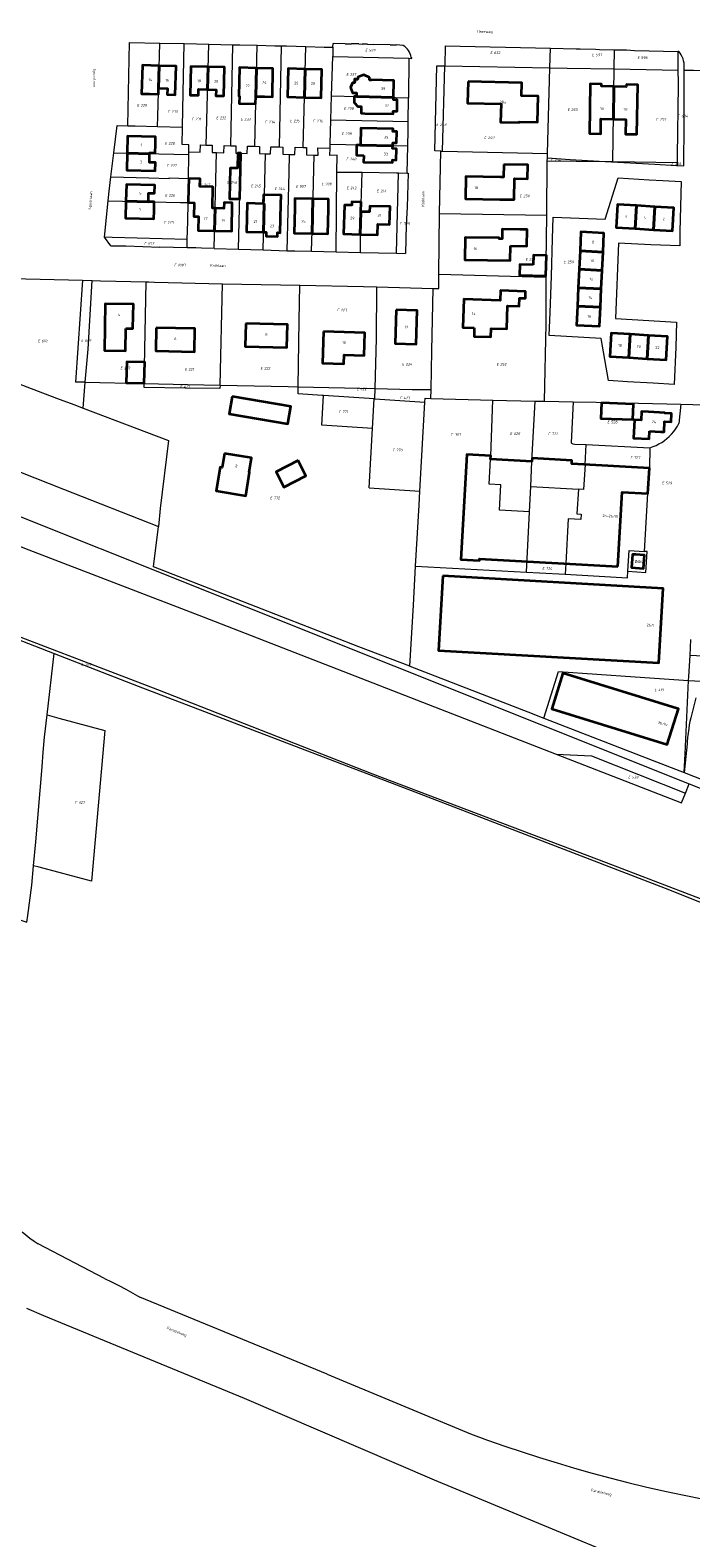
# Model space of a CAD drawing. Header units: metres. Extents: x 154139 to 157705, y 449770 to 453345.
# Tile 13 of 27: x 156257 to 156479, y 451616 to 452122. Entities that reach past the tile are written whole.
import ezdxf
from ezdxf.enums import TextEntityAlignment as Align
from ezdxf.lldxf.tags import DXFTag

# ---------------------------------------------------------------- set-up
doc = ezdxf.new("R2010")
doc.units = ezdxf.units.M
doc.layers.get('0').update_dxf_attribs({"linetype": 'CONTINUOUS'})
for name, color, linetype, lineweight in [('B-WE-KG-GRENS_PERCEEL-G', 150, 'KG-PERCEEL', 18), ('B-WE-KG-GRENS_PERCEEL-S', 150, 'CONTINUOUS', 25), ('B-WE-OG-BEBOUWING-G', 7, 'CONTINUOUS', 35), ('B-WE-OG-BEBOUWING_HUISNUMMER-T18', 10, 'CONTINUOUS', 18), ('B-WE-OG-BEBOUWING_STRAATNAAM-T18', 10, 'CONTINUOUS', 18)]:
    doc.layers.add(name, color=color, linetype=linetype, lineweight=lineweight)
doc.styles.add('NLCS-ISO', font='NLCS-ISO.ttf')
doc.styles.add('NLCS-ISO-M500-T18', font='NLCS-ISO.ttf', dxfattribs={"height": 0.9})
doc.styles.get("Standard").update_dxf_attribs({"font": 'NLCS-ISO.ttf'})
tags = doc.linetypes.add('KG-PERCEEL', pattern='A,5.5,-2,["P",Standard,S=1.8,R=0,X=-0.5,Y=-0.9],-2,5.5,-2,[5,NLCS.SHX,S=0.75,R=0,X=0,Y=0],-2', length=19).pattern_tags.tags
tags[6] = DXFTag(74, 10)

# ---------------------------------------------------------------- blocks, each defined once
blk = doc.blocks.new('SKG-PERCEELNUMMER-SO')
at = {"transparency": 33554687, "style": 'NLCS-ISO', "oblique": 10, "flags": 1}
for tag, p in [('GEMEENTECODE', (0, 2.6)), ('PERCEELGROOTTE', (0, -2.4))]:
    blk.add_attdef(tag, text='', height=1.8, dxfattribs=at).set_placement(p, align=Align.MIDDLE_CENTER)
at = {"transparency": 33554687, "style": 'NLCS-ISO', "oblique": 10}
blk.add_attdef('SECTIE', text='', height=1.8, dxfattribs=at).set_placement((-0.5, 0), align=Align.MIDDLE_RIGHT)
blk.add_attdef('PERCEELNUMMER', text='', height=1.8, dxfattribs=at).set_placement((0.5, 0), align=Align.MIDDLE_LEFT)

msp = doc.modelspace()

# ---------------------------------------------------------------- linework, layer by layer
at = {"layer": 'B-WE-KG-GRENS_PERCEEL-G', "transparency": 33554687, "flags": 128}
for points in [[(156289.759, 452089.813), (156290.316, 452117.7), (156300.476, 452117.487)], [(156299.7, 452089.563), (156299.8, 452092.943), (156300.476, 452117.487)], [(156300.476, 452117.487), (156308.674, 452117.316)], [(156308.111, 452089.375), (156308.255, 452095.221), (156308.674, 452117.316)], [(156308.674, 452117.316), (156316.877, 452117.144)], [(156358.559, 452116.095), (156358.595, 452117.387)], [(156362.645, 452117.301), (156358.595, 452117.387)], [(156362.645, 452117.301), (156364.738, 452117.267)], [(156316.07, 452083.297), (156316.877, 452117.144)], [(156316.877, 452117.144), (156324.993, 452116.974)], [(156324.254, 452083.097), (156324.993, 452116.974)], [(156324.993, 452116.974), (156327.369, 452116.924), (156333.14, 452116.78)], [(156332.338, 452082.898), (156333.14, 452116.78)], [(156333.14, 452116.78), (156339.086, 452116.631), (156341.283, 452116.576)], [(156340.641, 452082.695), (156341.283, 452116.576)], [(156341.283, 452116.576), (156342.985, 452116.534), (156349.416, 452116.348)], [(156348.509, 452082.502), (156349.416, 452116.348)], [(156349.416, 452116.348), (156355.656, 452116.167), (156358.559, 452116.095)], [(156358.094, 452099.771), (156358.471, 452112.988)], [(156358.559, 452116.095), (156358.471, 452112.988)], [(156358.471, 452112.988), (156384.018, 452112.414)], [(156367.182, 452117.198), (156364.738, 452117.267)], [(156367.182, 452117.198), (156368.351, 452117.163)], [(156370.171, 452117.115), (156368.351, 452117.163)], [(156370.171, 452117.115), (156372.273, 452117.062)], [(156377.709, 452116.943), (156372.273, 452117.062)], [(156377.709, 452116.943), (156379.837, 452116.877)], [(156382.138, 452116.697), (156379.837, 452116.877)], [(156384.831, 452112.71), (156384.693, 452113.314), (156384.493, 452113.9), (156384.231, 452114.462), (156383.912, 452114.993), (156383.539, 452115.487), (156383.116, 452115.939), (156382.647, 452116.344), (156382.138, 452116.697)], [(156384.018, 452112.414), (156383.893, 452099.184)], [(156384.018, 452112.414), (156385.046, 452112.391)], [(156384.831, 452112.71), (156385.046, 452112.391)], [(156396.239, 452116.549), (156396.057, 452109.847)], [(156396.239, 452116.549), (156431.5, 452115.751)], [(156431.315, 452109.194), (156431.5, 452115.751)], [(156431.5, 452115.751), (156440.144, 452115.555)], [(156440.144, 452115.555), (156441.492, 452115.534)], [(156441.492, 452115.534), (156446.557, 452115.417)], [(156446.557, 452115.417), (156447.907, 452115.399)], [(156447.907, 452115.399), (156453, 452115.285)], [(156452.901, 452108.83), (156453, 452115.285)], [(156453, 452115.285), (156456.957, 452115.196), (156459.652, 452115.073), (156474.333, 452114.694)], [(156476.366, 452108.446), (156476.353, 452110.111), (156476.295, 452110.826), (156476.167, 452111.531), (156475.97, 452112.221), (156475.707, 452112.888), (156475.379, 452113.525), (156474.99, 452114.128), (156474.544, 452114.689), (156474.333, 452114.694)], [(156474.377, 452108.48), (156474.333, 452114.694)], [(156394.748, 452081.308), (156392.672, 452081.357), (156393.431, 452109.895), (156396.057, 452109.847)], [(156395.279, 452081.296), (156396.057, 452109.847)], [(156396.057, 452109.847), (156431.315, 452109.194)], [(156430.499, 452080.473), (156431.315, 452109.194)], [(156431.315, 452109.194), (156437.107, 452109.087), (156452.901, 452108.83)], [(156452.422, 452077.809), (156452.901, 452108.83)], [(156452.901, 452108.83), (156474.377, 452108.48)], [(156474.087, 452076.435), (156476.191, 452076.323), (156476.346, 452090.47), (156476.399, 452104.213), (156476.366, 452108.446)], [(156474.09, 452077.523), (156474.096, 452079.756), (156474.406, 452103.351), (156474.406, 452104.248), (156474.377, 452108.48)], [(156476.366, 452108.446), (156479.429, 452108.397), (156483.759, 452108.338)], [(156357.867, 452091.792), (156358.094, 452099.771)], [(156358.094, 452099.771), (156383.893, 452099.184)], [(156383.818, 452091.213), (156383.893, 452099.184)], [(156285.057, 452080.685), (156286.178, 452089.904), (156289.759, 452089.813)], [(156289.759, 452089.813), (156292.268, 452089.749), (156299.7, 452089.563)], [(156299.7, 452089.563), (156308.111, 452089.375)], [(156310.251, 452083.44), (156307.967, 452083.496), (156308.111, 452089.375)], [(156357.633, 452083.582), (156357.867, 452091.792)], [(156357.867, 452091.792), (156383.818, 452091.213)], [(156383.668, 452083.032), (156383.788, 452088.06), (156383.818, 452091.213)], [(156310.192, 452081.027), (156310.251, 452083.44)], [(156310.192, 452081.027), (156314.047, 452080.932), (156314.084, 452083.346), (156316.07, 452083.297)], [(156316.07, 452083.297), (156318.049, 452083.249), (156318.019, 452080.835), (156319.539, 452080.798)], [(156319.539, 452080.798), (156321.92, 452080.739), (156322.028, 452083.151), (156324.254, 452083.097)], [(156324.254, 452083.097), (156325.928, 452083.056), (156325.943, 452080.641), (156327.676, 452080.598)], [(156327.676, 452080.598), (156329.788, 452080.547), (156329.842, 452082.96), (156332.338, 452082.898)], [(156332.338, 452082.898), (156333.881, 452082.861), (156333.884, 452080.446), (156335.956, 452080.395)], [(156335.956, 452080.395), (156337.655, 452080.354), (156337.705, 452082.767), (156340.641, 452082.695)], [(156340.641, 452082.695), (156341.779, 452082.667), (156341.763, 452080.253), (156343.963, 452080.199)], [(156343.963, 452080.199), (156345.78, 452080.141), (156345.831, 452082.568), (156348.509, 452082.502)], [(156348.509, 452082.502), (156349.722, 452082.472), (156349.645, 452080.035), (156352.217, 452079.971)], [(156352.217, 452079.971), (156353.564, 452079.938), (156353.533, 452082.379), (156357.596, 452082.279)], [(156359.963, 452079.898), (156357.536, 452079.841), (156357.596, 452082.279)], [(156357.596, 452082.279), (156357.633, 452083.582)], [(156357.633, 452083.582), (156383.668, 452083.032)], [(156383.451, 452073.927), (156383.668, 452083.032)], [(156284.088, 452072.71), (156285.057, 452080.685)], [(156285.057, 452080.685), (156310.187, 452080.149)], [(156310.142, 452072.112), (156310.187, 452080.149)], [(156310.187, 452080.149), (156310.192, 452081.027)], [(156318.664, 452048.671), (156319.539, 452080.798)], [(156326.904, 452048.415), (156327.676, 452080.598)], [(156335.091, 452048.161), (156335.956, 452080.395)], [(156343.228, 452047.908), (156343.817, 452074.238), (156343.963, 452080.199)], [(156351.373, 452047.706), (156351.748, 452061.316), (156352.217, 452079.971)], [(156359.907, 452074.281), (156359.963, 452079.898)], [(156394.302, 452060.328), (156394.748, 452081.308)], [(156394.748, 452081.308), (156395.279, 452081.296)], [(156395.279, 452081.296), (156430.499, 452080.473)], [(156430.272, 452059.856), (156430.448, 452078.082)], [(156430.448, 452078.082), (156430.457, 452078.994)], [(156430.448, 452078.082), (156449.814, 452077.843)], [(156430.457, 452078.994), (156430.499, 452080.473)], [(156430.457, 452078.994), (156438.155, 452078.472), (156449.814, 452077.843)], [(156449.814, 452077.843), (156450.954, 452077.829), (156452.422, 452077.809)], [(156449.814, 452077.843), (156466.465, 452076.942), (156473.748, 452076.453), (156474.087, 452076.435)], [(156452.422, 452077.809), (156474.09, 452077.523)], [(156474.087, 452076.435), (156474.09, 452077.523)], [(156283.165, 452064.602), (156283.497, 452067.851), (156284.088, 452072.71)], [(156284.088, 452072.71), (156296.843, 452072.287), (156303.659, 452072.081), (156303.666, 452072.315), (156310.142, 452072.112)], [(156309.987, 452064.032), (156310.037, 452068.787), (156310.142, 452072.112)], [(156359.642, 452047.526), (156359.907, 452074.281)], [(156359.907, 452074.281), (156368.301, 452074.188)], [(156367.769, 452047.349), (156367.784, 452056.384), (156368.301, 452074.188)], [(156368.301, 452074.188), (156379.852, 452074.061), (156380.49, 452074.037)], [(156379.903, 452047.084), (156380.49, 452074.037)], [(156380.49, 452074.037), (156383.451, 452073.927)], [(156383.801, 452073.914), (156383.388, 452062.531), (156383.113, 452056.533), (156382.877, 452047.019)], [(156383.451, 452073.927), (156383.801, 452073.914)], [(156281.923, 452052.452), (156283.165, 452064.602)], [(156283.165, 452064.602), (156307.432, 452064.098), (156309.987, 452064.032)], [(156309.685, 452051.61), (156309.823, 452057.666), (156309.987, 452064.032)], [(156394.087, 452040.057), (156394.302, 452060.328)], [(156394.302, 452060.328), (156430.272, 452059.856)], [(156430.104, 452039.045), (156430.119, 452044.009), (156430.272, 452059.856)], [(156284.024, 452049.517), (156281.923, 452052.452)], [(156309.685, 452051.61), (156284.51, 452052.331), (156281.923, 452052.452)], [(156309.625, 452049.007), (156309.685, 452051.61)], [(156284.024, 452049.517), (156289.079, 452049.493)], [(156289.079, 452049.493), (156300.462, 452049.069)], [(156309.622, 452048.886), (156300.462, 452049.069)], [(156309.622, 452048.886), (156309.625, 452049.007)], [(156318.664, 452048.671), (156314.415, 452048.803), (156312.505, 452048.823), (156309.622, 452048.886)], [(156318.664, 452048.671), (156326.904, 452048.415)], [(156326.904, 452048.415), (156335.091, 452048.161)], [(156335.091, 452048.161), (156343.228, 452047.908)], [(156343.228, 452047.908), (156345.806, 452047.828), (156351.373, 452047.706)], [(156351.373, 452047.706), (156359.642, 452047.526)], [(156359.642, 452047.526), (156367.769, 452047.349)], [(156367.769, 452047.349), (156379.903, 452047.084)], [(156379.903, 452047.084), (156382.877, 452047.019)], [(156250.845, 452038.628), (156274.53, 452037.981)], [(156274.53, 452037.981), (156272.156, 452003.885)], [(156274.53, 452037.981), (156277.803, 452037.892)], [(156275.486, 452003.814), (156276.404, 452014.924), (156277.803, 452037.892)], [(156277.803, 452037.892), (156280.6, 452037.816), (156295.927, 452037.447)], [(156295.271, 452003.39), (156295.927, 452037.447)], [(156295.927, 452037.447), (156296.768, 452037.425), (156298.702, 452037.346), (156321.546, 452036.859)], [(156320.673, 452002.847), (156321.546, 452036.859)], [(156321.546, 452036.859), (156347.399, 452036.31)], [(156392.128, 452035.272), (156394.036, 452035.248), (156394.087, 452040.057)], [(156394.087, 452040.057), (156430.104, 452039.045)], [(156430.115, 452023.383), (156430.069, 452027.712), (156430.104, 452039.045)], [(156346.863, 452002.283), (156347.196, 452024.493), (156347.399, 452036.31)], [(156347.399, 452036.31), (156368.815, 452035.855), (156373.307, 452035.743)], [(156372.687, 452001.705), (156373.15, 452018.477), (156373.307, 452035.743)], [(156373.307, 452035.743), (156392.128, 452035.272)], [(156391.46, 452001.365), (156391.686, 452014.371), (156392.128, 452035.272)], [(156082.27, 452027.226), (156478.019, 451869.246)], [(156116.761, 452027.84), (156132.931, 452021.62), (156159.285, 452011.014), (156190.218, 451998.718), (156229.063, 451983.441), (156268.145, 451967.95), (156300.01, 451955.411)], [(156429.485, 451997.448), (156430.115, 452023.383)], [(156114.283, 452002.817), (156186.727, 451974.854), (156256.54, 451947.631), (156314.969, 451925.153), (156433.406, 451879.147)], [(156249.709, 452004.661), (156265.841, 451998.507), (156271.628, 451996.304), (156274.766, 451995.11)], [(156275.486, 452003.814), (156272.156, 452003.885)], [(156274.766, 451995.11), (156275.486, 452003.814)], [(156275.486, 452003.814), (156295.271, 452003.39)], [(156320.673, 452002.847), (156320.625, 452001.665), (156308.931, 452001.787), (156295.244, 452002.01), (156295.271, 452003.39)], [(156295.271, 452003.39), (156309.726, 452003.081), (156320.673, 452002.847)], [(156320.673, 452002.847), (156343.534, 452002.357), (156346.863, 452002.283)], [(156354.926, 451999.406), (156346.828, 451999.936), (156346.863, 452002.283)], [(156346.863, 452002.283), (156372.687, 452001.705)], [(156372.591, 451998.25), (156372.687, 452001.705)], [(156372.687, 452001.705), (156385.133, 452001.426), (156391.46, 452001.365)], [(156391.408, 451998.391), (156391.46, 452001.365)], [(156354.866, 451989.388), (156355.425, 451999.373)], [(156355.425, 451999.373), (156354.926, 451999.406)], [(156372.39, 451998.263), (156355.425, 451999.373)], [(156371.83, 451988.277), (156372.39, 451998.263)], [(156372.591, 451998.25), (156372.39, 451998.263)], [(156372.591, 451998.25), (156389.355, 451997.154)], [(156387.682, 451967.299), (156389.355, 451997.154)], [(156389.355, 451997.154), (156389.427, 451998.446), (156391.408, 451998.391)], [(156391.408, 451998.391), (156412.137, 451997.811)], [(156424.437, 451960.399), (156414.435, 451960.977), (156414.872, 451969.385), (156410.906, 451969.642), (156411.416, 451977.994), (156411.482, 451979.17), (156412.137, 451997.811)], [(156412.137, 451997.811), (156416.81, 451997.68), (156426.335, 451997.506)], [(156425.297, 451977.214), (156426.335, 451997.506)], [(156426.335, 451997.506), (156426.658, 451997.5)], [(156426.658, 451997.5), (156429.485, 451997.448)], [(156429.485, 451997.448), (156439.154, 451997.271)], [(156439.154, 451997.271), (156438.427, 451983.48), (156438.534, 451983.35), (156439.018, 451983.136), (156439.665, 451983.114), (156443.491, 451982.926)], [(156439.154, 451997.271), (156446.875, 451997.13), (156475.199, 451996.445)], [(156475.199, 451996.445), (156474.587, 451989.991)], [(156475.199, 451996.445), (156483.278, 451996.249)], [(156274.766, 451995.11), (156303.342, 451984.234), (156300.602, 451961.504), (156300.01, 451955.411)], [(156371.83, 451988.277), (156354.866, 451989.388)], [(156370.717, 451968.409), (156371.83, 451988.277)], [(156464.875, 451981.875), (156465.902, 451982.221), (156466.903, 451982.636), (156467.875, 451983.117), (156468.811, 451983.663), (156469.709, 451984.27), (156470.563, 451984.937), (156471.371, 451985.66), (156472.128, 451986.435), (156472.832, 451987.26), (156473.478, 451988.13), (156474.064, 451989.042), (156474.587, 451989.991)], [(156443.109, 451976.218), (156443.491, 451982.926)], [(156443.491, 451982.926), (156464.875, 451981.875)], [(156464.875, 451981.875), (156464.683, 451975.005), (156464.204, 451966.481), (156464.081, 451966.488), (156462.985, 451947.102)], [(156424.868, 451968.825), (156425.297, 451977.214)], [(156443.109, 451976.218), (156442.631, 451967.858), (156440.865, 451967.959)], [(156662.089, 451762.074), (156653.752, 451764.991), (156607.899, 451782.401), (156450.294, 451842.743), (156371.954, 451872.48), (156299.826, 451900.76), (156237.176, 451924.596), (156203.504, 451937.747), (156155.662, 451956.041), (156140.055, 451962.136), (156106.379, 451975.724)], [(156370.717, 451968.409), (156387.682, 451967.299)], [(156386.261, 451942.146), (156387.417, 451962.562), (156387.682, 451967.299)], [(156424.437, 451960.399), (156424.868, 451968.825)], [(156424.868, 451968.825), (156440.865, 451967.959)], [(156440.865, 451967.959), (156440.393, 451959.698), (156441.809, 451959.617), (156441.704, 451957.781), (156437.484, 451958.023), (156436.626, 451943.018), (156436.421, 451939.43)], [(156423.419, 451940.161), (156424.437, 451960.399)], [(156384.283, 451908.587), (156367.257, 451915.152), (156298.32, 451941.906), (156300.01, 451955.411)], [(156457.503, 451940.455), (156457.907, 451947.398), (156462.985, 451947.102)], [(156457.503, 451940.455), (156463.496, 451940.029), (156463.904, 451947.048), (156462.985, 451947.102)], [(156188.051, 451942.793), (156200.077, 451938.176), (156265.097, 451912.851)], [(156384.283, 451908.587), (156385.52, 451929.047), (156386.261, 451942.146)], [(156386.261, 451942.146), (156423.419, 451940.161)], [(156436.421, 451939.43), (156457.373, 451938.225), (156457.503, 451940.455)], [(156423.419, 451940.161), (156427.797, 451939.927), (156436.421, 451939.43)], [(156478.321, 451912.202), (156478.629, 451917.593)], [(156262.722, 451892.295), (156265.097, 451912.851)], [(156265.097, 451912.851), (156293.193, 451901.908), (156386.066, 451866.471), (156470, 451834.257), (156511.624, 451817.601), (156544.251, 451805.089), (156578.062, 451791.969), (156610.331, 451779.342), (156634.767, 451769.542), (156659.682, 451759.975), (156686.824, 451749.199), (156687.325, 451747.425), (156689.77, 451746.559)], [(156477.856, 451903.858), (156477.921, 451905.207), (156478.321, 451912.202)], [(156477.856, 451903.858), (156490.74, 451903.148), (156505.086, 451902.365), (156505.537, 451910.713)], [(156491.198, 451911.495), (156478.321, 451912.202)], [(156384.283, 451908.587), (156423.919, 451893.305), (156429.282, 451891.229)], [(156429.282, 451891.229), (156434.239, 451906.828), (156459.934, 451905.097), (156477.856, 451903.858)], [(156476.541, 451877.128), (156476.67, 451879.294), (156477.856, 451903.858)], [(156480.307, 451898.014), (156478.564, 451891.342)], [(156262.722, 451892.295), (156266.569, 451891.261), (156282.015, 451887.111), (156277.59, 451836.524), (156259.999, 451841.26), (156258.137, 451841.761)], [(156258.137, 451841.761), (156258.908, 451849.761), (156261.07, 451874.937), (156261.381, 451879.854), (156261.856, 451884.805), (156262.722, 451892.295)], [(156429.282, 451891.229), (156465.562, 451877.187), (156476.295, 451873.02)], [(156478.564, 451891.342), (156478.298, 451890.143), (156478.074, 451888.936), (156477.891, 451887.722)], [(156477.891, 451887.722), (156477.682, 451886.227), (156477.514, 451884.727), (156477.388, 451883.223)], [(156477.344, 451882.609), (156476.295, 451873.02)], [(156477.388, 451883.223), (156477.344, 451882.609)], [(156433.406, 451879.147), (156445.253, 451878.53)], [(156433.406, 451879.147), (156475.505, 451862.794)], [(156445.253, 451878.53), (156476.771, 451866.044)], [(156476.295, 451873.02), (156476.541, 451877.128)], [(156476.295, 451873.02), (156482.574, 451870.583)], [(156475.505, 451862.794), (156476.771, 451866.044)], [(156476.771, 451866.044), (156478.019, 451869.246)], [(156478.019, 451869.246), (156503.934, 451858.939), (156566.379, 451835.23), (156605.614, 451818.9)], [(156201.315, 451841.446), (156214.563, 451836.185), (156255.908, 451822.877), (156256.219, 451825.053), (156257.509, 451835.253), (156258.137, 451841.761)], [(156254.261, 451719.052), (156255.563, 451717.967), (156256.913, 451716.929), (156258.301, 451715.946), (156259.672, 451715.054)], [(156281.875, 451703.423), (156259.672, 451715.054)], [(156281.875, 451703.423), (156284.296, 451702.286), (156286.721, 451701.078), (156289.117, 451699.815), (156291.485, 451698.499), (156293.792, 451697.145)], [(156255.714, 451693.425), (156261.445, 451691.025), (156328.783, 451663.303), (156392.545, 451635.917), (156453.915, 451610.424)], [(156356.596, 451671.287), (156293.792, 451697.145)], [(156356.596, 451671.287), (156404.668, 451651.323)], [(156404.668, 451651.323), (156410.379, 451649.24), (156416.177, 451647.205), (156422.002, 451645.244), (156427.85, 451643.354), (156433.722, 451641.539), (156439.615, 451639.795), (156445.53, 451638.125), (156451.465, 451636.53), (156457.42, 451635.007), (156463.41, 451633.556)], [(156463.41, 451633.556), (156469.868, 451632.118), (156476.379, 451630.743), (156482.904, 451629.44), (156489.444, 451628.209), (156495.996, 451627.051), (156502.561, 451625.966), (156509.138, 451624.953), (156515.725, 451624.012), (156522.34, 451623.143)]]:
    msp.add_lwpolyline(points, dxfattribs=at)
msp.add_lwpolyline([(156473.747, 452023.906), (156473.504, 452015.528), (156473.029, 452003.014), (156465.898, 452003.514), (156457.334, 452003.994), (156450.928, 452004.438), (156448.535, 452018.481), (156431.123, 452019.443), (156431.458, 452027.164), (156431.867, 452039.428), (156432.171, 452051.91), (156432.359, 452059.134), (156449.835, 452058.425), (156454.261, 452072.345), (156464.664, 452071.668), (156469.23, 452071.404), (156475.346, 452071.064), (156474.948, 452054.379), (156474.926, 452049.531), (156465.153, 452049.884), (156454.377, 452050.477), (156453.288, 452025.171)], close=True, dxfattribs=at)
at = {"layer": 'B-WE-OG-BEBOUWING-G', "transparency": 33554687, "flags": 128}
for points in [[(156300.059, 452102.34), (156300.267, 452109.89), (156294.65, 452110.064), (156294.355, 452100.532), (156297.029, 452100.449), (156299.997, 452100.357)], [(156300.267, 452109.89), (156300.059, 452102.34), (156303.023, 452102.248), (156302.962, 452100.282), (156305.636, 452100.199), (156305.931, 452109.715)], [(156316.514, 452101.933), (156316.696, 452109.537), (156310.898, 452109.694), (156310.637, 452100.079), (156313.406, 452100.004), (156313.46, 452102.016)], [(156316.696, 452109.537), (156316.514, 452101.933), (156319.343, 452101.857), (156319.289, 452099.86), (156321.966, 452099.788), (156322.226, 452109.387)], [(156332.68, 452099.617), (156332.959, 452109.15), (156327.197, 452109.28), (156326.982, 452099.749), (156327.202, 452099.744), (156327.146, 452097.235), (156332.624, 452097.112)], [(156332.959, 452109.15), (156332.68, 452099.617), (156335.561, 452099.553), (156338.224, 452099.494), (156338.438, 452109.027)], [(156348.96, 452099.317), (156349.214, 452108.812), (156343.5, 452108.937), (156343.292, 452099.441)], [(156349.214, 452108.812), (156348.96, 452099.317), (156354.574, 452099.195), (156354.781, 452108.69)], [(156366.525, 452099.579), (156378.838, 452099.299), (156378.956, 452105.013), (156371.408, 452105.176), (156371.405, 452105.066), (156370.966, 452105.076), (156370.968, 452105.186), (156370.768, 452105.19), (156370.784, 452105.95), (156368.883, 452106.841), (156366.927, 452106.124), (156366.911, 452105.364), (156366.731, 452105.368), (156366.729, 452105.258), (156366.289, 452105.267), (156366.291, 452105.377), (156365.751, 452105.389), (156365.74, 452104.849), (156365.849, 452104.847), (156365.84, 452104.407), (156365.73, 452104.409), (156365.726, 452104.219), (156365.156, 452104.232), (156364.45, 452102.577), (156365.083, 452100.872), (156366.463, 452100.843), (156366.436, 452099.622), (156366.526, 452099.62)], [(156403.866, 452104.62), (156403.672, 452097.417), (156414.961, 452097.113), (156414.797, 452091.001), (156420.968, 452090.835), (156420.977, 452091.157), (156427.167, 452090.991), (156427.401, 452099.712), (156421.812, 452099.862), (156421.927, 452104.135)], [(156452.641, 452092.004), (156452.81, 452102.956), (156448.643, 452103.028), (156448.655, 452103.748), (156444.839, 452103.814), (156444.55, 452087.193), (156448.348, 452087.127), (156448.434, 452092.077)], [(156452.81, 452102.956), (156452.641, 452092.004), (156456.798, 452091.932), (156456.712, 452087.002), (156460.52, 452086.936), (156460.809, 452103.532), (156456.953, 452103.599), (156456.94, 452102.884)], [(156369.227, 452093.944), (156378.723, 452093.748), (156378.743, 452094.708), (156380.043, 452094.681), (156380.121, 452098.45), (156378.821, 452098.477), (156378.838, 452099.299), (156366.525, 452099.579), (156365.675, 452099.605), (156365.611, 452097.563), (156366.902, 452096.255), (156368.024, 452096.22), (156367.977, 452093.97)], [(156367.75, 452083.285), (156378.597, 452083.073), (156378.617, 452084.074), (156379.902, 452084.049), (156379.976, 452087.831), (156378.691, 452087.856), (156378.708, 452088.732), (156367.86, 452088.944)], [(156289.487, 452080.591), (156297.033, 452080.43), (156297.04, 452080.736), (156298.952, 452080.694), (156299.011, 452083.389), (156299.071, 452086.121), (156289.613, 452086.33)], [(156368.885, 452079.839), (156368.842, 452077.642), (156378.487, 452077.453), (156378.504, 452078.332), (156379.796, 452078.31), (156379.86, 452082.111), (156378.579, 452082.132), (156378.597, 452083.073), (156367.75, 452083.285), (156366.485, 452083.31), (156366.418, 452079.887)], [(156297.033, 452080.43), (156289.487, 452080.591), (156289.362, 452074.937), (156298.962, 452074.725), (156299.022, 452077.439), (156296.968, 452077.484)], [(156327.529, 452075.336), (156327.657, 452080.599), (156326.659, 452080.623), (156326.534, 452075.538), (156324.101, 452075.598), (156323.85, 452065.34), (156327.282, 452065.256)], [(156310.195, 452071.858), (156310.115, 452068.859), (156309.987, 452064.038), (156311.996, 452063.986), (156311.917, 452059.412), (156313.407, 452059.386), (156313.326, 452054.677), (156318.825, 452054.582), (156319.031, 452062.143), (156318.125, 452062.158), (156318.248, 452069.297), (156313.9, 452069.433), (156313.98, 452071.992), (156310.202, 452072.11)], [(156415.817, 452076.815), (156415.735, 452072.591), (156414.708, 452072.596), (156403.163, 452072.834), (156403.008, 452065.341), (156414.553, 452065.103), (156419.322, 452065.025), (156419.459, 452072.126), (156423.774, 452072.043), (156423.864, 452076.66)], [(156289.137, 452064.478), (156296.645, 452064.322), (156296.715, 452067.218), (156298.728, 452067.17), (156298.792, 452069.831), (156289.272, 452070.061)], [(156298.539, 452061.272), (156298.61, 452064.253), (156296.645, 452064.3), (156296.645, 452064.322), (156289.137, 452064.478), (156289.001, 452058.832), (156298.475, 452058.603)], [(156319.031, 452062.143), (156318.825, 452054.582), (156324.591, 452054.482), (156324.755, 452063.997), (156322.018, 452064.044), (156321.984, 452062.092)], [(156335.263, 452054.097), (156335.51, 452063.653), (156335.177, 452063.662), (156329.811, 452063.8), (156329.565, 452054.244)], [(156335.177, 452063.662), (156335.51, 452063.653), (156335.263, 452054.097), (156336.203, 452054.073), (156336.169, 452052.772), (156339.938, 452052.675), (156339.971, 452053.975), (156340.843, 452053.952), (156341.107, 452063.509), (156341.184, 452066.498), (156335.254, 452066.65)], [(156351.536, 452053.632), (156351.847, 452065.253), (156345.817, 452065.392), (156345.742, 452062.124), (156345.549, 452053.77)], [(156351.536, 452053.632), (156356.823, 452053.51), (156357.009, 452061.864), (156357.091, 452065.132), (156351.847, 452065.253)], [(156367.718, 452053.356), (156367.928, 452060.97), (156368.017, 452064.191), (156364.918, 452064.276), (156364.887, 452063.155), (156362.39, 452063.223), (156362.122, 452053.51)], [(156367.928, 452060.97), (156367.718, 452053.356), (156373.478, 452053.197), (156373.578, 452056.796), (156377.535, 452056.687), (156377.7, 452062.688), (156370.914, 452062.875), (156370.859, 452060.889)], [(156459.891, 452055.308), (156460.375, 452063.043), (156454.026, 452063.44), (156453.543, 452055.705)], [(156466.04, 452054.924), (156466.523, 452062.659), (156460.375, 452063.043), (156459.891, 452055.308)], [(156466.523, 452062.659), (156466.04, 452054.924), (156472.388, 452054.527), (156472.871, 452062.262)], [(156418.08, 452049.563), (156423.63, 452049.484), (156423.709, 452055.033), (156421.283, 452055.067), (156415.317, 452055.151), (156415.271, 452051.921), (156414.348, 452051.934), (156414.351, 452052.173), (156402.861, 452052.335), (156402.755, 452044.837), (156418.01, 452044.622)], [(156441.431, 452047.835), (156449.129, 452047.463), (156449.437, 452053.832), (156441.739, 452054.204)], [(156448.83, 452041.294), (156449.129, 452047.463), (156441.431, 452047.835), (156441.132, 452041.666)], [(156425.719, 452043.143), (156421.246, 452043.268), (156421.147, 452039.721), (156429.95, 452039.473), (156430.141, 452046.28), (156425.811, 452046.401)], [(156448.532, 452035.124), (156448.83, 452041.294), (156441.132, 452041.666), (156440.834, 452035.497)], [(156405.934, 452022.059), (156405.883, 452019.181), (156411.529, 452019.08), (156411.579, 452021.881), (156416.845, 452021.715), (156417.088, 452029.406), (156421.045, 452029.281), (156421.132, 452032.044), (156423.088, 452031.982), (156423.161, 452034.267), (156414.717, 452034.534), (156414.613, 452031.246), (156402.439, 452031.631), (156402.141, 452022.179)], [(156440.535, 452029.328), (156448.233, 452028.955), (156448.532, 452035.124), (156440.834, 452035.497)], [(156289.076, 452021.881), (156291.476, 452021.835), (156291.561, 452026.208), (156291.633, 452029.933), (156282.197, 452030.117), (156281.891, 452014.437), (156288.928, 452014.3)], [(156379.742, 452028.053), (156379.424, 452016.756), (156386.508, 452016.557), (156386.826, 452027.854)], [(156448.233, 452028.955), (156440.535, 452029.328), (156440.227, 452022.959), (156447.925, 452022.586)], [(156299.256, 452022.039), (156299.109, 452014.311), (156312.13, 452014.064), (156312.277, 452021.792)], [(156329.331, 452023.49), (156329.162, 452015.804), (156343.124, 452015.498), (156343.292, 452023.184)], [(156355.38, 452020.82), (156355.077, 452010.19), (156362.196, 452009.987), (156362.282, 452013.001), (156369.06, 452012.808), (156369.277, 452020.424)], [(156457.789, 452012.068), (156458.267, 452019.902), (156451.907, 452020.29), (156451.429, 452012.456)], [(156463.949, 452011.691), (156464.427, 452019.525), (156458.267, 452019.902), (156457.789, 452012.068)], [(156464.427, 452019.525), (156463.949, 452011.691), (156470.309, 452011.303), (156470.787, 452019.137)], [(156295.274, 452003.544), (156295.409, 452010.543), (156289.377, 452010.661), (156289.24, 452003.662)], [(156324.771, 451999.026), (156323.786, 451993.27), (156343.419, 451989.914), (156344.403, 451995.67)], [(156448.633, 451996.873), (156448.452, 451991.705), (156459.186, 451991.33), (156459.366, 451996.498)], [(156464.76, 451987.375), (156468.473, 451987.193), (156469.589, 451987.138), (156469.763, 451990.687), (156471.968, 451990.578), (156472.103, 451993.332), (156469.878, 451993.441), (156469.886, 451993.612), (156464.362, 451993.883), (156462.073, 451993.995), (156461.931, 451991.087), (156459.644, 451991.199), (156459.345, 451985.102), (156464.636, 451984.842)], [(156322.17, 451979.97), (156321.387, 451975.214), (156320.686, 451975.329), (156319.381, 451967.402), (156329.293, 451965.77), (156330.598, 451973.697), (156330.464, 451973.719), (156331.247, 451978.475)], [(156346.892, 451977.555), (156339.467, 451973.788), (156342.081, 451968.636), (156349.506, 451972.404)], [(156454.118, 451942.035), (156455.519, 451966.969), (156464.204, 451966.481), (156464.683, 451975.005), (156438.656, 451976.468), (156438.72, 451977.597), (156425.361, 451978.348), (156425.297, 451977.214), (156411.416, 451977.994), (156411.482, 451979.17), (156403.446, 451979.621), (156401.465, 451944.38), (156407.676, 451944.031), (156407.71, 451944.644)], [(156460.135, 451946.024), (156459.001, 451946.1), (156458.704, 451941.676), (156462.726, 451941.406), (156463.023, 451945.83)], [(156395.41, 451938.867), (156393.996, 451913.918), (156467.843, 451909.732), (156469.257, 451934.681)], [(156473.97, 451894.481), (156435.691, 451906.335), (156431.974, 451894.331), (156470.703, 451882.338), (156474.42, 451894.342)]]:
    msp.add_lwpolyline(points, close=True, dxfattribs=at)

# ---------------------------------------------------------------- block references
at = {"layer": 'B-WE-KG-GRENS_PERCEEL-S', "transparency": 33554687, "xscale": 0.5, "yscale": 0.5, "zscale": 0.5}
for p, values in [((156370.363, 452115.125), {'PERCEELNUMMER': '599', 'SECTIE': 'E'}), ((156412.285, 452114.289), {'PERCEELNUMMER': '632', 'SECTIE': 'E'}), ((156446.389, 452113.539), {'PERCEELNUMMER': '597', 'SECTIE': 'E'}), ((156461.643, 452112.624), {'PERCEELNUMMER': '596', 'SECTIE': 'E'}), ((156364.011, 452107.033), {'PERCEELNUMMER': '237', 'SECTIE': 'E'}), ((156293.795, 452096.617), {'PERCEELNUMMER': '229', 'SECTIE': 'E'}), ((156304.147, 452094.577), {'PERCEELNUMMER': '230', 'SECTIE': 'E'}), ((156312.146, 452092.008), {'PERCEELNUMMER': '231', 'SECTIE': 'E'}), ((156320.352, 452092.41), {'PERCEELNUMMER': '232', 'SECTIE': 'E'}), ((156328.57, 452091.982), {'PERCEELNUMMER': '233', 'SECTIE': 'E'}), ((156363.157, 452095.605), {'PERCEELNUMMER': '238', 'SECTIE': 'E'}), ((156438.189, 452095.168), {'PERCEELNUMMER': '253', 'SECTIE': 'E'}), ((156467.884, 452091.898), {'PERCEELNUMMER': '255', 'SECTIE': 'E'}), ((156475.18, 452093.014), {'PERCEELNUMMER': '634', 'SECTIE': 'E'}), ((156336.715, 452091.01), {'PERCEELNUMMER': '234', 'SECTIE': 'E'}), ((156345.054, 452091.426), {'PERCEELNUMMER': '235', 'SECTIE': 'E'}), ((156352.831, 452091.351), {'PERCEELNUMMER': '236', 'SECTIE': 'E'}), ((156362.434, 452087.112), {'PERCEELNUMMER': '239', 'SECTIE': 'E'}), ((156394.165, 452090.205), {'PERCEELNUMMER': '248', 'SECTIE': 'E'}), ((156303.128, 452083.908), {'PERCEELNUMMER': '228', 'SECTIE': 'E'}), ((156410.258, 452085.853), {'PERCEELNUMMER': '249', 'SECTIE': 'E'}), ((156303.815, 452076.482), {'PERCEELNUMMER': '227', 'SECTIE': 'E'}), ((156363.99, 452078.603), {'PERCEELNUMMER': '240', 'SECTIE': 'E'}), ((156432.515, 452078.405), {'PERCEELNUMMER': '254', 'SECTIE': 'E'}), ((156473.005, 452077.065), {'PERCEELNUMMER': '256', 'SECTIE': 'E'}), ((156303.215, 452066.477), {'PERCEELNUMMER': '226', 'SECTIE': 'E'}), ((156314.984, 452069.951), {'PERCEELNUMMER': '247', 'SECTIE': 'E'}), ((156323.997, 452070.817), {'PERCEELNUMMER': '246', 'SECTIE': 'E'}), ((156331.982, 452069.586), {'PERCEELNUMMER': '245', 'SECTIE': 'E'}), ((156339.958, 452068.676), {'PERCEELNUMMER': '244', 'SECTIE': 'E'}), ((156347.058, 452069.47), {'PERCEELNUMMER': '907', 'SECTIE': 'E'}), ((156355.699, 452070.31), {'PERCEELNUMMER': '908', 'SECTIE': 'E'}), ((156364.096, 452068.916), {'PERCEELNUMMER': '242', 'SECTIE': 'E'}), ((156374.198, 452067.92), {'PERCEELNUMMER': '241', 'SECTIE': 'E'}), ((156422.143, 452066.3), {'PERCEELNUMMER': '250', 'SECTIE': 'E'}), ((156302.791, 452057.372), {'PERCEELNUMMER': '225', 'SECTIE': 'E'}), ((156381.925, 452057.038), {'PERCEELNUMMER': '598', 'SECTIE': 'E'}), ((156296.221, 452050.34), {'PERCEELNUMMER': '652', 'SECTIE': 'E'}), ((156306.27, 452043.068), {'PERCEELNUMMER': '1093', 'SECTIE': 'E'}), ((156424.12, 452045.004), {'PERCEELNUMMER': '251', 'SECTIE': 'E'}), ((156436.939, 452044.149), {'PERCEELNUMMER': '259', 'SECTIE': 'E'}), ((156360.927, 452027.999), {'PERCEELNUMMER': '223', 'SECTIE': 'E'}), ((156260.571, 452017.64), {'PERCEELNUMMER': '610', 'SECTIE': 'E'}), ((156275.081, 452017.78), {'PERCEELNUMMER': '609', 'SECTIE': 'E'}), ((156288.221, 452008.599), {'PERCEELNUMMER': '220', 'SECTIE': 'E'}), ((156309.811, 452008.128), {'PERCEELNUMMER': '221', 'SECTIE': 'E'}), ((156335.196, 452008.479), {'PERCEELNUMMER': '222', 'SECTIE': 'E'}), ((156382.727, 452009.867), {'PERCEELNUMMER': '224', 'SECTIE': 'E'}), ((156414.371, 452009.815), {'PERCEELNUMMER': '252', 'SECTIE': 'E'}), ((156308.275, 452002.415), {'PERCEELNUMMER': '421', 'SECTIE': 'E'}), ((156367.485, 452001.555), {'PERCEELNUMMER': '422', 'SECTIE': 'E'}), ((156381.945, 451998.495), {'PERCEELNUMMER': '423', 'SECTIE': 'E'}), ((156361.454, 451993.91), {'PERCEELNUMMER': '771', 'SECTIE': 'E'}), ((156451.558, 451990.49), {'PERCEELNUMMER': '528', 'SECTIE': 'E'}), ((156399.099, 451986.31), {'PERCEELNUMMER': '303', 'SECTIE': 'E'}), ((156418.925, 451986.597), {'PERCEELNUMMER': '628', 'SECTIE': 'E'}), ((156431.704, 451986.529), {'PERCEELNUMMER': '722', 'SECTIE': 'E'}), ((156379.513, 451981.066), {'PERCEELNUMMER': '770', 'SECTIE': 'E'}), ((156459.288, 451978.604), {'PERCEELNUMMER': '723', 'SECTIE': 'E'}), ((156469.87, 451970.014), {'PERCEELNUMMER': '529', 'SECTIE': 'E'}), ((156338.434, 451965.016), {'PERCEELNUMMER': '772', 'SECTIE': 'E'}), ((156429.723, 451941.419), {'PERCEELNUMMER': '724', 'SECTIE': 'E'}), ((156460.695, 451943.638), {'PERCEELNUMMER': '264', 'SECTIE': 'E'}), ((156275.111, 451909.295), {'PERCEELNUMMER': '708', 'SECTIE': 'E'}), ((156467.385, 451900.699), {'PERCEELNUMMER': '419', 'SECTIE': 'E'}), ((156458.56, 451871.429), {'PERCEELNUMMER': '538', 'SECTIE': 'E'}), ((156272.959, 451862.943), {'PERCEELNUMMER': '827', 'SECTIE': 'E'})]:
    msp.add_blockref('SKG-PERCEELNUMMER-SO', p, dxfattribs=at).add_auto_attribs(values)

# ---------------------------------------------------------------- texts
at = {"layer": 'B-WE-OG-BEBOUWING_HUISNUMMER-T18', "transparency": 33554687, "style": 'NLCS-ISO-M500-T18'}
for s, p in [('14', (156297.311, 452105.211)), ('16', (156302.995, 452105.045)), ('18', (156313.667, 452104.849)), ('20', (156319.37, 452104.663)), ('22', (156329.971, 452103.196)), ('24', (156335.559, 452104.322)), ('26', (156346.253, 452104.127)), ('28', (156351.871, 452104.004)), ('28a', (156415.537, 452097.728)), ('30', (156448.68, 452095.471)), ('32', (156456.725, 452095.268)), ('1', (156294.279, 452083.38)), ('3', (156294.192, 452077.658)), ('5', (156293.965, 452067.192)), ('7', (156293.806, 452061.541))]:
    msp.add_text(s, height=0.9, dxfattribs=at).set_placement(p, align=Align.MIDDLE)
for s, rotation, p in [('39', 358.8, (156375.398, 452102.234)), ('37', 358.8, (156376.581, 452096.571)), ('35', 358.9, (156376.438, 452085.946)), ('33', 359, (156376.329, 452080.306)), ('18', 358.8, (156406.585, 452069.015)), ('17', 359, (156315.922, 452058.633)), ('19', 359, (156321.786, 452058.031)), ('21', 358.5, (156332.504, 452057.669)), ('23', 358.5, (156338.112, 452056.223)), ('25', 358.7, (156348.675, 452057.699)), ('29', 358.4, (156365.069, 452058.85)), ('31', 358.4, (156374.119, 452059.784)), ('6', 356.4, (156456.959, 452059.374)), ('4', 356.4, (156463.207, 452058.984)), ('2', 356.4, (156469.456, 452058.593)), ('16', 359.2, (156406.308, 452048.537)), ('8', 357.2, (156445.787, 452050.816)), ('10', 357.2, (156445.484, 452044.547)), ('12', 357.2, (156445.185, 452038.378)), ('14', 357.2, (156444.887, 452032.209)), ('4', 358.9, (156286.847, 452026.526)), ('14', 358.2, (156405.788, 452026.794)), ('16', 357.2, (156444.583, 452025.94)), ('12', 358.4, (156383.168, 452022.304)), ('6', 358.9, (156305.7, 452018.416)), ('8', 358.7, (156336.235, 452019.838)), ('10', 358.4, (156362.229, 452017.123)), ('18', 356.5, (156454.848, 452016.179)), ('20', 356.5, (156461.108, 452015.797)), ('22', 356.5, (156467.368, 452015.414)), ('24', 357.2, (156466.252, 451990.546)), ('2', 350.6, (156326.14, 451975.769)), ('26-26/III', 356.8, (156451.563, 451958.961)), ('26t', 356.2, (156460.864, 451943.753)), ('26/I', 356.8, (156465.056, 451922.405)), ('26/IV', 342.8, (156469.218, 451889.375))]:
    msp.add_text(s, height=0.9, rotation=rotation, dxfattribs=at).set_placement(p, align=Align.MIDDLE)
at = {"layer": 'B-WE-OG-BEBOUWING_STRAATNAAM-T18', "transparency": 33554687, "style": 'NLCS-ISO-M500-T18'}
for s, rotation, p in [('Haarweg', 359, (156409.477, 452121.23)), ('Spoorlaan', 270, (156278.459, 452105.864)), ('Spoorlaan', 86, (156277.312, 452064.747)), ('Kolklaan', 89, (156388.771, 452065.263)), ('Kolklaan', 359, (156319.947, 452042.921)), ('Parallelweg', 338, (156306.111, 451685.461)), ('Parallelweg', 347.3, (156448.544, 451631.62))]:
    msp.add_text(s, height=0.9, rotation=rotation, dxfattribs=at).set_placement(p, align=Align.MIDDLE)

doc.saveas('drawing.dxf')
